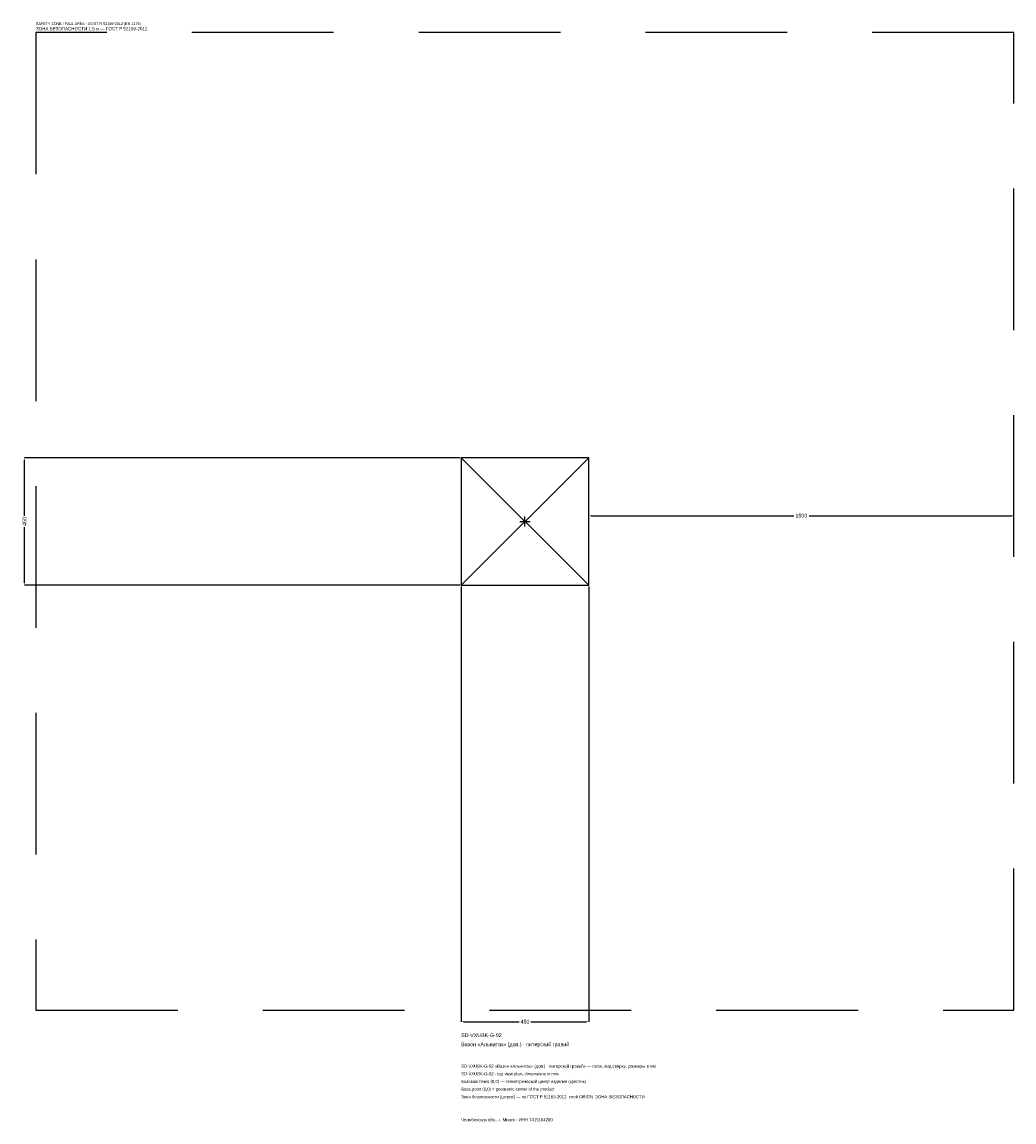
# Model space of a CAD drawing. Header units: metres. Extents: x -1774 to 1725, y -2119 to 1763.
import ezdxf

# ---------------------------------------------------------------- set-up
doc = ezdxf.new("R2010")
doc.units = ezdxf.units.M
doc.linetypes.add('DASHED', pattern=[800, 500, -300])
for name, color, linetype in [('ЗСК_ДАННЫЕ', 3, 'Continuous'), ('ЗСК_ЗОНА_БЕЗОПАСНОСТИ', 1, 'Continuous'), ('ЗСК_КОНТУР', 7, 'Continuous'), ('ЗСК_РАЗМЕРЫ', 8, 'Continuous')]:
    doc.layers.add(name, color=color, linetype=linetype)
doc.dimstyles.new('ORION', dxfattribs={"dimtxt": 13.5, "dimasz": 8.1, "dimexe": 1.25, "dimexo": 4.05, "dimtad": 1, "dimdec": 0, "dimcen": 2.5, "dimazin": 3, "dimtfac": 1, "dimtmove": 0, "dimatfit": 3})

# ---------------------------------------------------------------- blocks, each defined once
blk = doc.blocks.new('_CLOSEDFILLED')
at = {"color": 0, "linetype": 'BYBLOCK'}
blk.add_solid([(-1, 0.16), (0, 0), (-1, -0.16)], dxfattribs=at)
blk = doc.blocks.new('*D1')
for p, q in [((-225, -229.05), (-225, -1765.5)), ((225, -229.05), (225, -1765.5)), ((-216.9, -1765.5), (-20.25, -1765.5)), ((20.25, -1765.5), (216.9, -1765.5))]:
    blk.add_line(p, q)
at = {"layer": 'Defpoints'}
for p in [(-225, -225), (225, -225), (-225, -1765.5)]:
    blk.add_point(p, dxfattribs=at)
at = {"layer": 'ЗСК_РАЗМЕРЫ', "xscale": 8.1, "yscale": 8.1, "rotation": 180}
blk.add_blockref('_CLOSEDFILLED', (-225, -1765.5), dxfattribs=at)
at = {"layer": 'ЗСК_РАЗМЕРЫ', "xscale": 8.1, "yscale": 8.1}
blk.add_blockref('_CLOSEDFILLED', (225, -1765.5), dxfattribs=at)
at = {"layer": 'ЗСК_РАЗМЕРЫ', "insert": (0, -1765.5), "char_height": 13.5, "attachment_point": 5}
blk.add_mtext('450', dxfattribs=at)
blk = doc.blocks.new('*D2')
for p, q in [((-229.05, 225), (-1765.5, 225)), ((-1765.5, 20.25), (-1765.5, 216.9)), ((-1765.5, -216.9), (-1765.5, -20.25)), ((-229.05, -225), (-1765.5, -225))]:
    blk.add_line(p, q)
at = {"layer": 'Defpoints'}
for p in [(-225, 225), (-1765.5, -225), (-225, -225)]:
    blk.add_point(p, dxfattribs=at)
at = {"layer": 'ЗСК_РАЗМЕРЫ', "xscale": 8.1, "yscale": 8.1}
for p, rotation in [((-1765.5, 225), 90), ((-1765.5, -225), 270)]:
    blk.add_blockref('_CLOSEDFILLED', p, dxfattribs=dict(at, rotation=rotation))
at = {"layer": 'ЗСК_РАЗМЕРЫ', "insert": (-1765.5, 0), "char_height": 13.5, "attachment_point": 5, "rotation": 90}
blk.add_mtext('450', dxfattribs=at)
blk = doc.blocks.new('*D3')
for p, q in [((225, 4.05), (225, 20.25)), ((233.1, 20.25), (948, 20.25)), ((1002, 20.25), (1716.9, 20.25)), ((1725, 4.05), (1725, 20.25))]:
    blk.add_line(p, q)
at = {"layer": 'Defpoints'}
for p in [(225, 20.25), (225, 0), (1725, 0)]:
    blk.add_point(p, dxfattribs=at)
at = {"layer": 'ЗСК_РАЗМЕРЫ', "xscale": 8.1, "yscale": 8.1, "rotation": 180}
blk.add_blockref('_CLOSEDFILLED', (225, 20.25), dxfattribs=at)
at = {"layer": 'ЗСК_РАЗМЕРЫ', "xscale": 8.1, "yscale": 8.1}
blk.add_blockref('_CLOSEDFILLED', (1725, 20.25), dxfattribs=at)
at = {"layer": 'ЗСК_РАЗМЕРЫ', "insert": (975, 20.25), "char_height": 13.5, "attachment_point": 5}
blk.add_mtext('1500', dxfattribs=at)
blk = doc.blocks.new('ОРИОН SD-VXUBK-G-92 Вазон Альнитак (доп.) · питерский гравий')
at = {"layer": 'ЗСК_ЗОНА_БЕЗОПАСНОСТИ', "linetype": 'DASHED'}
blk.add_lwpolyline([(-1725, -1725), (1725, -1725), (1725, 1725), (-1725, 1725)], close=True, dxfattribs=at)
at = {"layer": 'ЗСК_КОНТУР'}
for p, q in [((-225, -225), (225, 225)), ((-225, 225), (225, -225))]:
    blk.add_line(p, q, dxfattribs=at)
blk.add_lwpolyline([(-225, -225), (225, -225), (225, 225), (-225, 225)], close=True, dxfattribs=at)
at = {"layer": 'ЗСК_РАЗМЕРЫ'}
for p, q in [((-18, 0), (18, 0)), ((0, -18), (0, 18))]:
    blk.add_line(p, q, dxfattribs=at)
at = {"layer": 'ЗСК_ДАННЫЕ'}
for tag, p in [('АРТИКУЛ', (-225, -1819.5)), ('НАИМЕНОВАНИЕ', (-225, -1851.9))]:
    blk.add_attdef(tag, p, '', height=13.5, dxfattribs=at)
at = {"layer": 'ЗСК_ДАННЫЕ', "flags": 1}
for tag, p in [('ПРОИЗВОДИТЕЛЬ', (-225, -1884.3)), ('ТЕЛЕФОН', (-225, -1916.7)), ('САЙТ', (-225, -1981.5)), ('АДРЕС', (-225, -2013.9)), ('РЕКВИЗИТЫ', (-225, -2046.3)), ('ГАБАРИТЫ', (-225, -2078.7)), ('ЗОНА_БЕЗОПАСНОСТИ', (-225, -2111.1))]:
    blk.add_attdef(tag, p, '', height=13.5, dxfattribs=at)
at = {"layer": 'ЗСК_ЗОНА_БЕЗОПАСНОСТИ', "color": 1}
for s, height, p in [('SAFETY ZONE / FALL AREA - GOST R 52169-2012 (EN 1176)', 9.45, (-1725, 1752)), ('ЗОНА БЕЗОПАСНОСТИ 1,5 м — ГОСТ Р 52169-2012', 11.475, (-1725, 1733.1))]:
    blk.add_text(s, height=height, dxfattribs=at).set_placement(p)
at = {"layer": 'ЗСК_РАЗМЕРЫ'}
dim = blk.add_linear_dim(base=(-1765.5, -225), p1=(-225, -225), p2=(-225, 225), angle=90, dimstyle='ORION', dxfattribs=at)
dim.commit()
dim.dimension.update_dxf_attribs({"geometry": '*D2', "text_midpoint": (-1765.5, 0)})
for base, p1, p2, picture, middle in [((225, 20.2), (225, 0), (1725, 0), '*D3', (975, 20.2)), ((-225, -1765.5), (-225, -225), (225, -225), '*D1', (0, -1765.5))]:
    dim = blk.add_linear_dim(base=base, p1=p1, p2=p2, dimstyle='ORION', dxfattribs=at)
    dim.commit()
    dim.dimension.update_dxf_attribs({"geometry": picture, "text_midpoint": middle})

msp = doc.modelspace()

# ---------------------------------------------------------------- block references
msp.add_blockref('ОРИОН SD-VXUBK-G-92 Вазон Альнитак (доп.) · питерский гравий', (0, 0)).add_auto_attribs({'АРТИКУЛ': 'SD-VXUBK-G-92', 'НАИМЕНОВАНИЕ': 'Вазон «Альнитак» (доп.) · питерский гравий'})

# ---------------------------------------------------------------- texts
at = {"layer": 'ЗСК_ДАННЫЕ', "color": 3}
for s, p in [('SD-VXUBK-G-92 «Вазон «Альнитак» (доп.) · питерский гравий» — план, вид сверху, размеры в мм', (-225, -1927.5)), ('SD-VXUBK-G-92 - top view plan, dimensions in mm', (-225, -1954.5)), ('Челябинская обл., г. Миасс · ИНН 7415104200', (-225, -2116.5))]:
    msp.add_text(s, height=10.8, dxfattribs=at).set_placement(p)
at = {"layer": 'ЗСК_ДАННЫЕ', "color": 7}
for s, p in [('Базовая точка (0,0) — геометрический центр изделия (крестик)', (-225, -1981.5)), ('Base point (0,0) = geometric center of the product', (-225, -2008.5))]:
    msp.add_text(s, height=10.8, dxfattribs=at).set_placement(p)
at = {"layer": 'ЗСК_ДАННЫЕ', "color": 1}
msp.add_text('Зона безопасности (штрих) — по ГОСТ Р 52169-2012, слой ORION_ЗОНА_БЕЗОПАСНОСТИ', height=10.8, dxfattribs=at).set_placement((-225, -2035.5))

doc.saveas('drawing.dxf')
